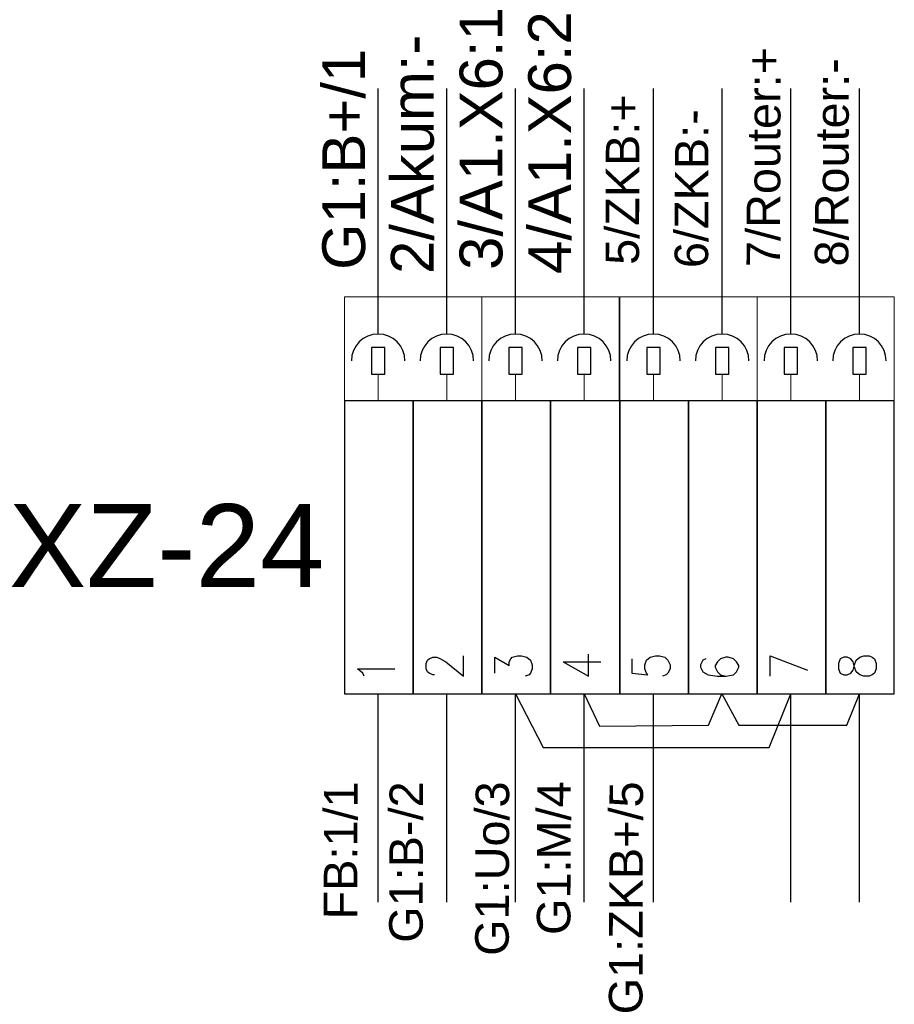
# Model space of a CAD drawing. Header units: millimetres. Extents: x -2674 to -2269, y -551 to -111.
# Tile 16 of 18: x -2413 to -2371, y -298 to -251. Entities that reach past the tile are written whole.
import ezdxf
from ezdxf.enums import TextEntityAlignment as Align

# ---------------------------------------------------------------- set-up
doc = ezdxf.new("R2010")
doc.units = ezdxf.units.MM
doc.layers.add('Aparatura', color=7, linetype='Continuous')
doc.layers.add('EPLAN100', color=7, linetype='Continuous', lineweight=13)
doc.styles.add('ARIAL', font='arial.ttf', dxfattribs={"height": 25})
doc.styles.get("Standard").update_dxf_attribs({"font": 'arial.ttf'})

msp = doc.modelspace()

# ---------------------------------------------------------------- linework, layer by layer
at = {"layer": 'Aparatura'}
for p, q in [((-2396.085, -263.907), (-2396.085, -253.964)), ((-2392.808, -263.907), (-2392.808, -253.964)), ((-2389.532, -263.907), (-2389.532, -253.964)), ((-2386.255, -263.907), (-2386.255, -253.964)), ((-2382.942, -263.907), (-2382.942, -253.964)), ((-2379.666, -263.907), (-2379.666, -253.964)), ((-2376.39, -263.907), (-2376.39, -253.964)), ((-2373.113, -263.907), (-2373.113, -253.964)), ((-2396.085, -265.688), (-2396.085, -255.745)), ((-2392.808, -265.688), (-2392.808, -255.745)), ((-2389.532, -265.688), (-2389.532, -255.745)), ((-2386.255, -265.688), (-2386.255, -255.745)), ((-2382.942, -265.688), (-2382.942, -255.745)), ((-2379.666, -265.688), (-2379.666, -255.745)), ((-2376.389, -265.688), (-2376.389, -255.745)), ((-2373.113, -265.688), (-2373.113, -255.745)), ((-2396.085, -292.803), (-2396.085, -282.859)), ((-2392.808, -292.803), (-2392.808, -282.859)), ((-2389.532, -282.859), (-2388.207, -285.421)), ((-2389.532, -292.803), (-2389.532, -282.859)), ((-2386.255, -282.859), (-2385.524, -284.402)), ((-2386.255, -292.803), (-2386.255, -282.859)), ((-2382.942, -292.803), (-2382.942, -282.859)), ((-2380.319, -284.348), (-2379.675, -282.859)), ((-2379.675, -282.859), (-2378.87, -284.348)), ((-2377.421, -285.421), (-2376.39, -282.859)), ((-2376.39, -292.803), (-2376.39, -282.859)), ((-2373.718, -284.348), (-2373.113, -282.859)), ((-2373.113, -292.803), (-2373.113, -282.859)), ((-2385.524, -284.402), (-2380.319, -284.348)), ((-2378.87, -284.348), (-2373.718, -284.348)), ((-2388.207, -285.421), (-2377.421, -285.421))]:
    msp.add_line(p, q, dxfattribs=at)
at = {"layer": 'Aparatura', "color": 7, "linetype": 'Continuous'}
for p, q in [((-2395.766, -266.326), (-2396.404, -266.326)), ((-2396.404, -266.326), (-2396.404, -267.603)), ((-2395.766, -267.603), (-2395.766, -266.326)), ((-2392.489, -266.326), (-2393.127, -266.326)), ((-2393.127, -266.326), (-2393.127, -267.603)), ((-2392.489, -267.603), (-2392.489, -266.326)), ((-2389.212, -266.326), (-2389.851, -266.326)), ((-2389.851, -266.326), (-2389.851, -267.603)), ((-2389.212, -267.603), (-2389.212, -266.326)), ((-2385.936, -266.326), (-2386.574, -266.326)), ((-2386.574, -266.326), (-2386.574, -267.603)), ((-2385.936, -267.603), (-2385.936, -266.326)), ((-2382.623, -266.326), (-2383.261, -266.326)), ((-2383.261, -266.326), (-2383.261, -267.603)), ((-2382.623, -267.603), (-2382.623, -266.326)), ((-2379.346, -266.326), (-2379.985, -266.326)), ((-2379.985, -266.326), (-2379.985, -267.603)), ((-2379.346, -267.603), (-2379.346, -266.326)), ((-2376.07, -266.326), (-2376.708, -266.326)), ((-2376.708, -266.326), (-2376.708, -267.603)), ((-2376.07, -267.603), (-2376.07, -266.326)), ((-2372.793, -266.326), (-2373.432, -266.326)), ((-2373.432, -266.326), (-2373.432, -267.603)), ((-2372.793, -267.603), (-2372.793, -266.326)), ((-2396.404, -267.603), (-2395.766, -267.603)), ((-2393.127, -267.603), (-2392.489, -267.603)), ((-2389.851, -267.603), (-2389.212, -267.603)), ((-2386.574, -267.603), (-2385.936, -267.603)), ((-2383.261, -267.603), (-2382.623, -267.603)), ((-2379.985, -267.603), (-2379.346, -267.603)), ((-2376.708, -267.603), (-2376.07, -267.603)), ((-2373.432, -267.603), (-2372.793, -267.603)), ((-2394.808, -268.88), (-2397.362, -268.88)), ((-2391.531, -268.88), (-2394.085, -268.88)), ((-2388.255, -268.88), (-2390.808, -268.88)), ((-2384.978, -268.88), (-2387.532, -268.88)), ((-2381.665, -268.88), (-2384.219, -268.88)), ((-2378.389, -268.88), (-2380.942, -268.88)), ((-2375.112, -268.88), (-2377.666, -268.88)), ((-2371.836, -268.88), (-2374.389, -268.88))]:
    msp.add_line(p, q, dxfattribs=at)
at = {"layer": 'Aparatura'}
for points in [[(-2394.42, -282.859), (-2394.42, -268.88), (-2397.697, -268.88), (-2397.697, -282.859)], [(-2394.42, -282.859), (-2394.42, -268.88), (-2397.697, -268.88), (-2397.697, -282.859)], [(-2391.144, -282.859), (-2391.144, -268.88), (-2394.42, -268.88), (-2394.42, -282.859)], [(-2391.144, -282.859), (-2391.144, -268.88), (-2394.42, -268.88), (-2394.42, -282.859)], [(-2387.867, -282.859), (-2387.867, -268.88), (-2391.144, -268.88), (-2391.144, -282.859)], [(-2387.867, -282.859), (-2387.867, -268.88), (-2391.144, -268.88), (-2391.144, -282.859)], [(-2384.554, -282.859), (-2384.554, -268.88), (-2387.867, -268.88), (-2387.867, -282.859)], [(-2384.554, -282.859), (-2384.554, -268.88), (-2387.867, -268.88), (-2387.867, -282.859)], [(-2381.278, -282.859), (-2381.278, -268.88), (-2384.554, -268.88), (-2384.554, -282.859)], [(-2381.278, -282.859), (-2381.278, -268.88), (-2384.554, -268.88), (-2384.554, -282.859)], [(-2378.001, -282.859), (-2378.001, -268.88), (-2381.278, -268.88), (-2381.278, -282.859)], [(-2378.001, -282.859), (-2378.001, -268.88), (-2381.278, -268.88), (-2381.278, -282.859)], [(-2374.725, -282.859), (-2374.725, -268.88), (-2378.001, -268.88), (-2378.001, -282.859)], [(-2374.725, -282.859), (-2374.725, -268.88), (-2378.001, -268.88), (-2378.001, -282.859)], [(-2371.449, -282.859), (-2371.449, -268.88), (-2374.725, -268.88), (-2374.725, -282.859)], [(-2371.449, -282.859), (-2371.449, -268.88), (-2374.725, -268.88), (-2374.725, -282.859)], [(-2374.106, -281.658), (-2374.033, -281.877), (-2373.851, -281.949), (-2373.706, -281.949), (-2373.524, -281.877), (-2373.414, -281.731), (-2373.342, -281.476), (-2373.269, -281.258), (-2373.087, -281.112), (-2372.905, -281.039), (-2372.65, -281.039), (-2372.504, -281.112), (-2372.395, -281.185), (-2372.322, -281.404), (-2372.322, -281.658), (-2372.395, -281.877), (-2372.504, -281.949), (-2372.65, -282.022), (-2372.905, -282.022), (-2373.087, -281.949), (-2373.269, -281.804), (-2373.342, -281.585), (-2373.414, -281.33), (-2373.524, -281.185), (-2373.706, -281.112), (-2373.851, -281.112), (-2374.033, -281.185), (-2374.106, -281.404)], [(-2374.106, -281.658), (-2374.033, -281.877), (-2373.851, -281.949), (-2373.706, -281.949), (-2373.524, -281.877), (-2373.414, -281.731), (-2373.342, -281.476), (-2373.269, -281.258), (-2373.087, -281.112), (-2372.905, -281.039), (-2372.65, -281.039), (-2372.504, -281.112), (-2372.395, -281.185), (-2372.322, -281.404), (-2372.322, -281.658), (-2372.395, -281.877), (-2372.504, -281.949), (-2372.65, -282.022), (-2372.905, -282.022), (-2373.087, -281.949), (-2373.269, -281.804), (-2373.342, -281.585), (-2373.414, -281.33), (-2373.524, -281.185), (-2373.706, -281.112), (-2373.851, -281.112), (-2374.033, -281.185), (-2374.106, -281.404)]]:
    msp.add_lwpolyline(points, close=True, dxfattribs=at)
for points in [[(-2387.248, -281.33), (-2386.047, -282.022), (-2386.047, -280.967)], [(-2387.248, -281.33), (-2386.047, -282.022), (-2386.047, -280.967)], [(-2393.401, -281.949), (-2393.474, -281.949), (-2393.656, -281.877), (-2393.728, -281.804), (-2393.801, -281.658), (-2393.801, -281.404), (-2393.728, -281.258), (-2393.656, -281.185), (-2393.474, -281.112), (-2393.292, -281.112), (-2393.109, -281.185), (-2392.855, -281.33), (-2392.017, -282.022), (-2392.017, -281.039)], [(-2393.401, -281.949), (-2393.474, -281.949), (-2393.656, -281.877), (-2393.728, -281.804), (-2393.801, -281.658), (-2393.801, -281.404), (-2393.728, -281.258), (-2393.656, -281.185), (-2393.474, -281.112), (-2393.292, -281.112), (-2393.109, -281.185), (-2392.855, -281.33), (-2392.017, -282.022), (-2392.017, -281.039)], [(-2390.525, -281.877), (-2390.525, -281.112), (-2389.833, -281.512), (-2389.833, -281.33), (-2389.76, -281.185), (-2389.687, -281.112), (-2389.433, -281.039), (-2389.251, -281.039), (-2388.996, -281.112), (-2388.814, -281.258), (-2388.741, -281.476), (-2388.741, -281.658), (-2388.814, -281.877), (-2388.886, -281.949), (-2389.069, -282.022)], [(-2390.525, -281.877), (-2390.525, -281.112), (-2389.833, -281.512), (-2389.833, -281.33), (-2389.76, -281.185), (-2389.687, -281.112), (-2389.433, -281.039), (-2389.251, -281.039), (-2388.996, -281.112), (-2388.814, -281.258), (-2388.741, -281.476), (-2388.741, -281.658), (-2388.814, -281.877), (-2388.886, -281.949), (-2389.069, -282.022)], [(-2387.248, -281.33), (-2385.465, -281.33)], [(-2387.248, -281.33), (-2385.465, -281.33)], [(-2383.972, -281.185), (-2383.972, -281.877), (-2383.207, -281.949), (-2383.28, -281.877), (-2383.353, -281.658), (-2383.353, -281.476), (-2383.28, -281.258), (-2383.098, -281.112), (-2382.843, -281.039), (-2382.661, -281.039), (-2382.407, -281.112), (-2382.261, -281.258), (-2382.152, -281.476), (-2382.152, -281.658), (-2382.261, -281.877), (-2382.334, -281.949), (-2382.516, -282.022)], [(-2383.972, -281.185), (-2383.972, -281.877), (-2383.207, -281.949), (-2383.28, -281.877), (-2383.353, -281.658), (-2383.353, -281.476), (-2383.28, -281.258), (-2383.098, -281.112), (-2382.843, -281.039), (-2382.661, -281.039), (-2382.407, -281.112), (-2382.261, -281.258), (-2382.152, -281.476), (-2382.152, -281.658), (-2382.261, -281.877), (-2382.334, -281.949), (-2382.516, -282.022)], [(-2380.441, -281.185), (-2380.586, -281.258), (-2380.695, -281.476), (-2380.695, -281.585), (-2380.586, -281.804), (-2380.331, -281.949), (-2379.895, -282.022), (-2379.494, -282.022), (-2379.13, -281.949), (-2378.984, -281.804), (-2378.875, -281.585), (-2378.875, -281.512), (-2378.984, -281.33), (-2379.13, -281.185), (-2379.385, -281.112), (-2379.494, -281.112), (-2379.749, -281.185), (-2379.895, -281.33), (-2380.004, -281.512), (-2380.004, -281.585), (-2379.895, -281.804), (-2379.749, -281.949), (-2379.494, -282.022)], [(-2380.441, -281.185), (-2380.586, -281.258), (-2380.695, -281.476), (-2380.695, -281.585), (-2380.586, -281.804), (-2380.331, -281.949), (-2379.895, -282.022), (-2379.494, -282.022), (-2379.13, -281.949), (-2378.984, -281.804), (-2378.875, -281.585), (-2378.875, -281.512), (-2378.984, -281.33), (-2379.13, -281.185), (-2379.385, -281.112), (-2379.494, -281.112), (-2379.749, -281.185), (-2379.895, -281.33), (-2380.004, -281.512), (-2380.004, -281.585), (-2379.895, -281.804), (-2379.749, -281.949), (-2379.494, -282.022)], [(-2377.382, -282.022), (-2377.382, -281.039), (-2375.599, -281.731)], [(-2377.382, -282.022), (-2377.382, -281.039), (-2375.599, -281.731)], [(-2396.75, -282.022), (-2396.823, -281.877), (-2397.078, -281.658), (-2395.294, -281.658)], [(-2396.75, -282.022), (-2396.823, -281.877), (-2397.078, -281.658), (-2395.294, -281.658)]]:
    msp.add_lwpolyline(points, dxfattribs=at)
at = {"layer": 'Aparatura', "color": 7, "linetype": 'Continuous'}
for centre, start, end in [((-2396.085, -266.965), 90, 180), ((-2396.085, -266.965), 0, 90), ((-2392.808, -266.965), 90, 180), ((-2392.808, -266.965), 0, 90), ((-2389.532, -266.965), 90, 180), ((-2389.532, -266.965), 0, 90), ((-2386.255, -266.965), 90, 180), ((-2386.255, -266.965), 0, 90), ((-2382.942, -266.965), 90, 180), ((-2382.942, -266.965), 0, 90), ((-2379.666, -266.965), 90, 180), ((-2379.666, -266.965), 0, 90), ((-2376.389, -266.965), 90, 180), ((-2376.389, -266.965), 0, 90), ((-2373.113, -266.965), 90, 180), ((-2373.113, -266.965), 0, 90)]:
    msp.add_arc(centre, 1.277, start, end, dxfattribs=at)
at = {"layer": 'EPLAN100'}
for p, q in [((-2396.085, -267.603), (-2396.085, -268.88)), ((-2392.808, -267.603), (-2392.808, -268.88)), ((-2389.532, -267.603), (-2389.532, -268.88)), ((-2386.255, -267.603), (-2386.255, -268.88)), ((-2382.942, -267.603), (-2382.942, -268.88)), ((-2379.666, -267.603), (-2379.666, -268.88)), ((-2376.389, -267.603), (-2376.389, -268.88)), ((-2373.113, -267.603), (-2373.113, -268.88))]:
    msp.add_line(p, q, dxfattribs=at)
for points in [[(-2397.697, -263.907), (-2391.144, -263.907), (-2391.144, -268.88), (-2397.697, -268.88)], [(-2391.144, -263.907), (-2384.59, -263.907), (-2384.59, -268.88), (-2391.144, -268.88)], [(-2384.554, -263.907), (-2378.001, -263.907), (-2378.001, -268.88), (-2384.554, -268.88)], [(-2378.001, -263.907), (-2371.448, -263.907), (-2371.448, -268.88), (-2378.001, -268.88)]]:
    msp.add_lwpolyline(points, close=True, dxfattribs=at)

# ---------------------------------------------------------------- texts
at = {"layer": 'Aparatura', "color": 104}
for s, height, rotation, p in [('3/A1.X6:1', 2.0429, 90, (-2390.157, -262.627)), ('4/A1.X6:2', 2.0429, 90, (-2386.881, -262.819)), ('2/Akum:-', 2.0429, 90, (-2393.434, -262.819)), ('7/Router:+', 1.6, 89.835, (-2376.905, -262.491)), ('8/Router:-', 1.6, 89.835, (-2373.644, -262.465)), ('G1:B+/1', 2.0429, 90, (-2396.71, -262.627)), ('5/ZKB:+', 1.6, 89.835, (-2383.635, -262.389)), ('6/ZKB:-', 1.6, 89.835, (-2380.337, -262.542))]:
    msp.add_text(s, height=height, rotation=rotation, dxfattribs=at).set_placement(p)
for s, p in [('FB:1/1', (-2397.07, -287.039)), ('G1:B-/2', (-2393.941, -287.039)), ('G1:Uo/3', (-2389.832, -287.039)), ('G1:M/4', (-2386.891, -287.039)), ('G1:ZKB+/5', (-2383.442, -287.039))]:
    msp.add_text(s, height=1.6, rotation=89.835, dxfattribs=at).set_placement(p, align=Align.RIGHT)
at = {"layer": 'Aparatura', "color": 1, "insert": (-2406.179, -275.785), "char_height": 3.96, "width": 7.08048, "attachment_point": 5, "style": 'ARIAL'}
msp.add_mtext('XZ-24', dxfattribs=at)

doc.saveas('drawing.dxf')
